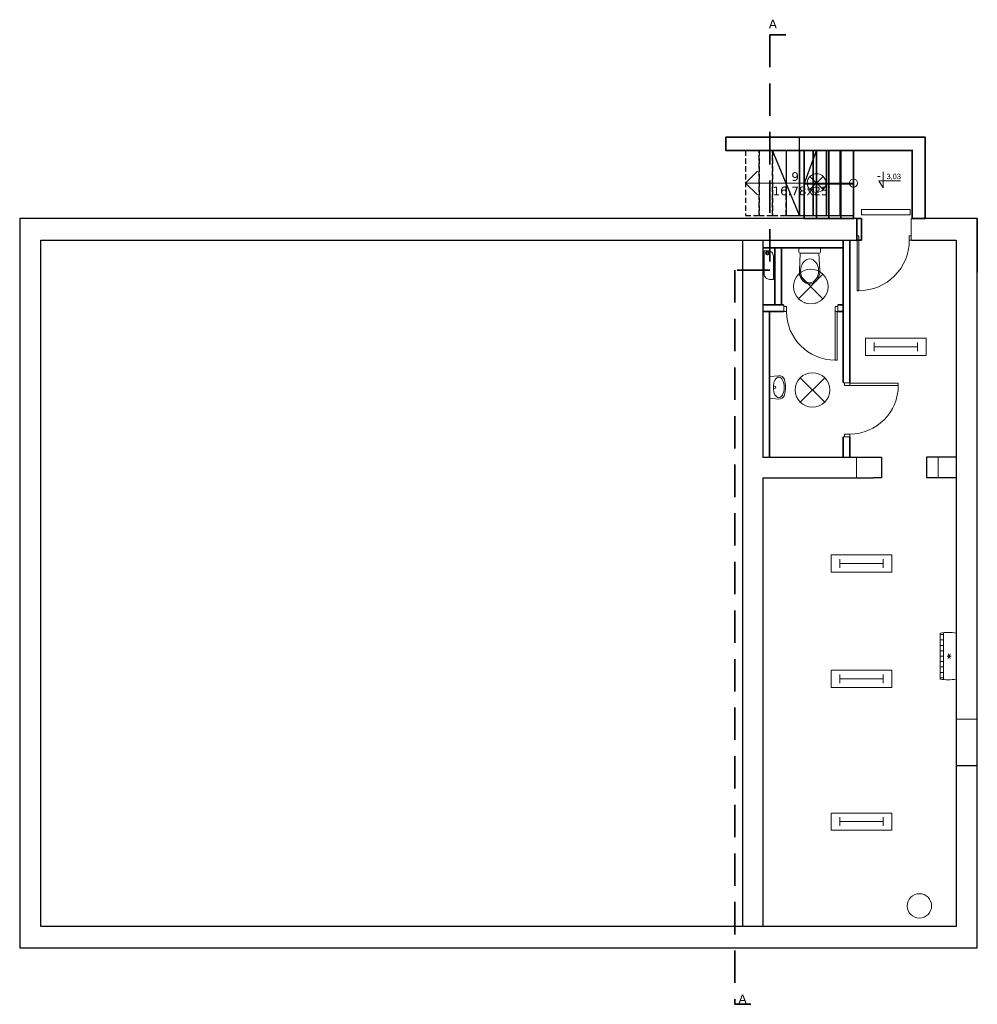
# Model space of a CAD drawing. Header units: centimetres. Extents: x -8592 to 21948, y -2033 to 10821.
# Tile 133 of 147: x 10304 to 12078, y -1928 to -104. Entities that reach past the tile are written whole.
import ezdxf
from ezdxf.enums import TextEntityAlignment as Align

# ---------------------------------------------------------------- set-up
doc = ezdxf.new("R2010")
doc.units = ezdxf.units.CM
doc.header["$LTSCALE"] = 10
doc.linetypes.add('DASHED', pattern=[0.75, 0.5, -0.25])
doc.linetypes.add('HIDDEN', pattern=[0.375, 0.25, -0.125])
doc.layers.get('0').update_dxf_attribs({"color": 254})
for name, color, linetype in [('2', 7, 'Continuous'), ('2DA_HIDDE', 253, 'HIDDEN'), ('CP_WIPEOUT', 254, 'Continuous')]:
    doc.layers.add(name, color=color, linetype=linetype)
for name, color, linetype, lineweight in [('2DA_ALW', 116, 'Continuous', 15), ('2DA_DETAL', 253, 'Continuous', 15), ('2DA_DOOR', 254, 'Continuous', 18), ('2DE_OBL_L+', 91, 'Continuous', 20), ('2DH_OBJ', 41, 'Continuous', 20), ('2DH_OBJ_z', 41, 'Continuous', 20), ('obrys', 5, 'Continuous', 35)]:
    doc.layers.add(name, color=color, linetype=linetype, lineweight=lineweight)
doc.styles.add('CP_ATTR', font='ARIAL.TTF')
doc.styles.add('CP_ISOTXT', font='cp_isocp.shx')
doc.styles.get("Standard").update_dxf_attribs({"font": 'verdana.ttf'})

# ---------------------------------------------------------------- blocks, each defined once
blk = doc.blocks.new('Parch_d1010_213n_z6dmd92')
blk.add_line((-49.8, -93.6), (-46.8, -93.6))
blk.add_wipeout([(-50.5, 44), (50.5, 44), (50.5, -4), (-50.5, -4)]).dxf.layer = 'CP_WIPEOUT'
for p, q in [((-50.5, 40), (-50.5, 0)), ((50.5, 40), (50.5, 0)), ((-50.5, 8), (-46.8, 8)), ((-50.5, 8), (-50.5, 0)), ((-50.5, 0), (-46.8, 0)), ((-50.5, 0), (-50.5, 0)), ((-49.8, 0), (-49.8, -93.6)), ((-46.8, 8), (-46.8, 0)), ((-46.8, 0), (-46.8, -93.6)), ((46.8, 8), (50.5, 8)), ((46.8, 8), (46.8, 0)), ((46.8, 0), (50.5, 0)), ((50.5, 8), (50.5, 0)), ((50.5, 0), (50.5, 0))]:
    blk.add_line(p, q)
blk.add_arc((-46.8, 0), 93.6, 270, 0)
at = {"linetype": 'ByBlock', "style": 'CP_ATTR', "flags": 9}
for tag in ['OTHER', 'PRICE', 'WEIGHT', 'CHARACTER', 'ORDER-NO', 'PRODUCT-TYPE', 'ARTICLE', 'PRODUCER', 'NUMBER', 'GROUP', 'NAME']:
    blk.add_attdef(tag, text='', height=0.00005, dxfattribs=at).set_placement((-0.2, 0), align=Align.MIDDLE_LEFT)
blk = doc.blocks.new('2DHS_746_PL')
for p, q in [((0.18, 0), (-0.18, 0)), ((-0.17, 0), (0.17, 0)), ((-0.2, -0.02), (-0.2, -0.08)), ((-0.19, -0.428), (-0.172, -0.1)), ((-0.18, -0.1), (0.18, -0.1)), ((0.19, -0.428), (0.172, -0.1)), ((0.2, -0.08), (0.2, -0.02))]:
    blk.add_line(p, q)
for centre, start, end in [((-0.18, -0.02), 90, 180), ((0.18, -0.02), 0, 90), ((-0.18, -0.08), 180, 270), ((0.18, -0.08), 270, 0)]:
    blk.add_arc(centre, 0.02, start, end)
for major_axis, ratio, start_param, end_param in [((0, 0.22), 0.757902, -1.570796, 4.712389), ((0, 0.242), 0.785852, 1.428944, 4.854241)]:
    blk.add_ellipse((0, -0.428), major_axis=major_axis, ratio=ratio, start_param=start_param, end_param=end_param)
at = {"linetype": 'ByBlock', "style": 'CP_ATTR', "flags": 9}
for tag, p in [('NAME', (-0.092, -0.018)), ('GROUP', (-0.092, -0.018)), ('NUMBER', (-0.092, -0.019)), ('PRODUCER', (-0.092, -0.018)), ('ARTICLE', (-0.092, -0.018)), ('CHARACTER', (-0.092, -0.018)), ('PN', (-0.092, -0.018)), ('TEMPERATURE', (-0.092, -0.018)), ('FLOW', (-0.092, -0.018)), ('VOLTAGE', (-0.092, -0.019)), ('WEIGHT', (-0.092, -0.018)), ('OTHER', (-0.092, -0.018)), ('PRODUCT-TYPE', (-0.092, -0.019)), ('ORDER-NO', (-0.092, -0.019)), ('POWER', (-0.092, -0.019)), ('DN', (-0.091, -0.019))]:
    blk.add_attdef(tag, text='', height=0.00005, dxfattribs=at).set_placement(p, align=Align.MIDDLE_LEFT)
blk = doc.blocks.new('2DHS_734_PL')
for p, q in [((-0.217, -0.174), (-0.2, 0)), ((-0.2, 0), (0.2, 0)), ((0.2, 0), (0.217, -0.174))]:
    blk.add_line(p, q)
blk.add_circle((0, -0.1), 0.02)
for centre, radius, start, end in [((-0.118, -0.184), 0.1, 174.2894, 254.1394), ((0.118, -0.184), 0.1, 285.8606, 5.7106), ((0, 0.231), 0.531, 254.1394, 285.8606)]:
    blk.add_arc(centre, radius, start, end)
blk.add_ellipse((0, -0.175), major_axis=(0.192, 0), ratio=0.520779)
at = {"linetype": 'ByBlock', "style": 'CP_ATTR', "flags": 9}
for tag, p in [('NAME', (-0.092, -0.018)), ('GROUP', (-0.092, -0.018)), ('NUMBER', (-0.092, -0.019)), ('PRODUCER', (-0.092, -0.018)), ('ARTICLE', (-0.092, -0.018)), ('CHARACTER', (-0.092, -0.018)), ('PN', (-0.092, -0.018)), ('TEMPERATURE', (-0.092, -0.018)), ('FLOW', (-0.092, -0.018)), ('VOLTAGE', (-0.092, -0.019)), ('WEIGHT', (-0.092, -0.018)), ('OTHER', (-0.092, -0.018)), ('PRODUCT-TYPE', (-0.092, -0.019)), ('ORDER-NO', (-0.092, -0.019)), ('POWER', (-0.092, -0.019)), ('DN', (-0.091, -0.019))]:
    blk.add_attdef(tag, text='', height=0.00005, dxfattribs=at).set_placement(p, align=Align.MIDDLE_LEFT)
blk = doc.blocks.new('Parch_d090_205n_v5nwtk')
blk.add_line((49, -90), (45, -90))
blk.add_wipeout([(-50, 16), (50, 16), (50, -4), (-50, -4)]).dxf.layer = 'CP_WIPEOUT'
for p, q in [((-50, 12), (-50, 0)), ((-50, 9.5), (-45, 9.5)), ((-50, 9.5), (-50, 0)), ((-50, 0), (-45, 0)), ((-50, 0), (-50, 0)), ((-45, 9.5), (-45, 0)), ((45, 9.5), (50, 9.5)), ((45, 9.5), (45, 0)), ((45, 0), (45, -90)), ((45, 0), (50, 0)), ((49, 0), (49, -90)), ((50, 12), (50, 0)), ((50, 9.5), (50, 0)), ((50, 0), (50, 0))]:
    blk.add_line(p, q)
blk.add_arc((45, 0), 90, 180, 270)
at = {"linetype": 'ByBlock', "style": 'CP_ATTR', "flags": 9}
for tag in ['OTHER', 'PRICE', 'WEIGHT', 'CHARACTER', 'ORDER-NO', 'PRODUCT-TYPE', 'ARTICLE', 'PRODUCER', 'NUMBER', 'GROUP', 'NAME']:
    blk.add_attdef(tag, text='', height=0.00005, dxfattribs=at).set_placement((-0.2, 0), align=Align.MIDDLE_LEFT)
blk = doc.blocks.new('2darn_star100')
for p, q in [((6.5, -3.8), (-6.5, 3.8)), ((-6.5, -3.8), (6.5, 3.8)), ((0, 7.5), (0, -7.5))]:
    blk.add_line(p, q)
blk = doc.blocks.new('2DARZ_100_zevasf8')
for p, q in [((-42.8, 0), (42.8, 0)), ((-40, 0), (-40, -6)), ((-30, 0), (-30, -6)), ((-20, 0), (-20, -6)), ((-10, 0), (-10, -6)), ((0, 0), (0, -6)), ((10, 0), (10, -6)), ((20, 0), (20, -6)), ((30, 0), (30, -6)), ((40, 0), (40, -6)), ((-43.4, -6), (43.4, -6)), ((-42.8, -29.5), (42.8, -29.5))]:
    blk.add_line(p, q)
for centre, start, end in [((65.5, -14.8), 172.243, 187.757), ((-65.5, -14.8), 352.243, 0), ((-65.5, -14.8), 0, 7.757)]:
    blk.add_arc(centre, 109.3, start, end)
at = {"xscale": 0.65555555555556, "yscale": 0.50826548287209}
blk.add_blockref('2darn_star100', (0, -16.3), dxfattribs=at)
at = {"linetype": 'ByBlock', "style": 'CP_ATTR', "flags": 9}
for tag, p in [('OTHER', (-9.2, -1.8)), ('WEIGHT', (-9.2, -1.8)), ('CHARACTER', (-9.2, -1.8)), ('ORDER-NO', (-9.2, -1.9)), ('PRODUCT-TYPE', (-9.2, -1.8)), ('ARTICLE', (-9.2, -1.8)), ('PRODUCER', (-9.2, -1.8)), ('NUMBER', (-9.2, -1.8)), ('GROUP', (-9.2, -1.8)), ('NAME', (-9.2, -1.8)), ('PRICE', (-9.2, -1.9))]:
    blk.add_attdef(tag, text='', height=0.005, dxfattribs=at).set_placement(p, align=Align.MIDDLE_LEFT)
blk = doc.blocks.new('CPEL_3420')
for p, q in [((-0.5, 0.1), (-0.5, -0.1)), ((-0.5, 0), (0.5, 0)), ((0.5, 0.1), (0.5, -0.1))]:
    blk.add_line(p, q)
blk.add_lwpolyline([(-0.7, 0.2), (0.7, 0.2), (0.7, -0.2), (-0.7, -0.2)], close=True)
at = {"linetype": 'ByBlock', "style": 'CP_ATTR', "flags": 9}
for tag, p in [('NAME', (-0.092, -0.018)), ('GROUP', (-0.092, -0.018)), ('NUMBER', (-0.092, -0.018)), ('PRODUCER', (-0.092, -0.018)), ('ARTICLE', (-0.092, -0.018)), ('CHARACTER', (-0.092, -0.018)), ('VOLTAGE', (-0.092, -0.019)), ('WEIGHT', (-0.092, -0.018)), ('OTHER', (-0.092, -0.018)), ('PRODUCT-TYPE', (-0.092, -0.019)), ('ORDER-NO', (-0.092, -0.019)), ('POWER', (-0.092, -0.019))]:
    blk.add_attdef(tag, text='', height=0.00005, dxfattribs=at).set_placement(p, align=Align.MIDDLE_LEFT)
blk = doc.blocks.new('CPEL_3398')
for p, q in [((-0.283, 0.283), (0.283, -0.283)), ((-0.283, -0.283), (0.283, 0.283))]:
    blk.add_line(p, q)
blk.add_circle((0, 0), 0.4)
at = {"linetype": 'ByBlock', "style": 'CP_ATTR', "flags": 9}
for tag, p in [('NAME', (-0.092, -0.018)), ('GROUP', (-0.092, -0.018)), ('NUMBER', (-0.092, -0.018)), ('PRODUCER', (-0.092, -0.018)), ('ARTICLE', (-0.092, -0.018)), ('CHARACTER', (-0.092, -0.018)), ('VOLTAGE', (-0.092, -0.019)), ('WEIGHT', (-0.092, -0.018)), ('OTHER', (-0.092, -0.018)), ('PRODUCT-TYPE', (-0.092, -0.019)), ('ORDER-NO', (-0.092, -0.019)), ('POWER', (-0.092, -0.019))]:
    blk.add_attdef(tag, text='', height=0.00005, dxfattribs=at).set_placement(p, align=Align.MIDDLE_LEFT)
blk = doc.blocks.new('CPAR_STAIRS_22')
blk.add_lwpolyline([(50, -50), (50, 50), (0, 50), (0, -50)], close=True)
blk = doc.blocks.new('cpsar_sw_x003')
blk.add_line((-0.25, 0), (0.25, 0))
blk = doc.blocks.new('2da_wys01_zrv9hy7')
for p, q in [((0, 0), (0, 2.95)), ((-0.8, 1.3), (0, 0)), ((-0.8, 1.3), (3.2, 1.3))]:
    blk.add_line(p, q)
blk.add_blockref('cpsar_sw_x003', (-0.8, 2.1))
at = {"linetype": 'ByBlock', "style": 'CP_ISOTXT'}
for tag, p in [('VAL', (0.6, 1.6)), ('MARK', (0.6, 0))]:
    blk.add_attdef(tag, p, '', height=1, dxfattribs=at)
blk = doc.blocks.new('CPAR_STAIRS_21')
at = {"ltscale": 5}
blk.add_lwpolyline([(50, -50), (50, 50), (0, 50), (0, -50)], close=True, dxfattribs=at)
blk = doc.blocks.new('CPAR_STAIRS_31')
for p, q in [((0, 50), (0, -50)), ((0, 50), (100, -50)), ((50, -50), (50, 0)), ((0, -50), (100, -50))]:
    blk.add_line(p, q)
at = {"layer": '2DA_HIDDE', "linetype": 'HIDDEN', "ltscale": 5}
for p, q in [((100, 50), (0, 50)), ((50, 50), (50, 0)), ((100, -50), (100, 50))]:
    blk.add_line(p, q, dxfattribs=at)

msp = doc.modelspace()

# ---------------------------------------------------------------- linework, layer by layer
at = {"color": 251, "lineweight": 25}
for points in [[(11981.1, -472.7), (11981.1, -321.7), (11747.6, -321.7), (11747.6, -346.7), (11956.9, -346.7)], [(11756.8, -472.7), (11756.8, -346.7)], [(11847.7, -409.3), (11756.8, -409.3), (11780.1, -346.7)], [(11756.8, -472.7), (11756.8, -346.7)], [(11847.7, -409.3), (11756.8, -409.3), (11780.1, -346.7)], [(11780.1, -411.8), (11780.1, -346.7)], [(11780.1, -411.8), (11780.1, -346.7)], [(11802.6, -411.8), (11802.6, -346.7)], [(11802.6, -411.8), (11802.6, -346.7)], [(11825.1, -411.8), (11825.1, -346.7)], [(11825.1, -411.8), (11825.1, -346.7)], [(11956.9, -472.7), (11956.9, -346.7)], [(11956.9, -472.7), (11956.9, -346.7)]]:
    msp.add_lwpolyline(points, dxfattribs=at)
at = {"lineweight": 25}
msp.add_lwpolyline([(12077.8, -472.7), (12077.8, -571.9)], dxfattribs=at)
at = {"layer": '2', "lineweight": 35}
msp.add_lwpolyline([(12077.8, -472.7), (12077.8, -571.9)], dxfattribs=at)
at = {"layer": '2DA_DETAL'}
for p in [(11670.5, -384.9), (11848.5, -406.9), (11670.5, -428.9)]:
    msp.add_line(p, (11648.5, -406.9), dxfattribs=at)
msp.add_circle((11848.5, -407.1), 7.5, dxfattribs=at)
msp.add_circle((11848.5, -407.1), 7.5, dxfattribs=at)
at = {"layer": '2DA_HIDDE', "ltscale": 5}
msp.add_line((11848.5, -346.9), (11848.5, -346.9), dxfattribs=at)
msp.add_line((11848.5, -346.9), (11848.5, -346.9), dxfattribs=at)
msp.add_line((11848.5, -346.9), (11848.5, -346.9), dxfattribs=at)
msp.add_line((11848.5, -346.9), (11848.5, -346.9), dxfattribs=at)
msp.add_line((11848.5, -346.9), (11848.5, -346.9), dxfattribs=at)
msp.add_line((11848.5, -346.9), (11848.5, -346.9), dxfattribs=at)
at = {"layer": 'obrys', "color": 4}
for p, q in [((11680.6, -526.8), (11829.5, -526.8)), ((11702.9, -526.8), (11702.9, -632.8)), ((11829.5, -512.7), (11829.5, -914.7)), ((11841.5, -512.7), (11841.5, -914.7)), ((11680.6, -632.8), (11829.5, -632.8)), ((11680.6, -644.8), (11829.5, -644.8))]:
    msp.add_line(p, q, dxfattribs=at)
at = {"layer": 'obrys', "color": 5}
msp.add_lwpolyline([(11958.3, -346.7), (11612.1, -346.7), (11612.1, -321.7), (11958.3, -321.7)], dxfattribs=at)
at = {"layer": 'obrys', "color": 251}
msp.add_lwpolyline([(11956.9, -346.7), (11956.9, -472.7), (11981.1, -472.7), (11981.1, -321.7), (11956.9, -321.7)], dxfattribs=at)
for points in [[(11756.8, -346.7), (11780.1, -346.7), (11780.1, -472.7), (11756.8, -472.7)], [(11780.1, -346.7), (11802.6, -346.7), (11802.6, -472.7), (11780.1, -472.7)], [(11780.1, -346.7), (11802.6, -346.7), (11802.6, -472.7), (11780.1, -472.7)], [(11802.6, -346.7), (11825.1, -346.7), (11825.1, -472.7), (11802.6, -472.7)], [(11802.6, -346.7), (11825.1, -346.7), (11825.1, -472.7), (11802.6, -472.7)], [(11825.1, -346.7), (11848.5, -346.7), (11848.5, -472.7), (11825.1, -472.7)]]:
    msp.add_lwpolyline(points, close=True, dxfattribs=at)
at = {"layer": 'obrys', "color": 0, "lineweight": 30}
for points in [[(10304, -472.7), (10304, -1823.6), (12077.8, -1823.6), (12077.8, -472.7), (10304, -472.7)], [(10343.2, -512.7), (12038.6, -512.7), (12038.6, -1783.6), (10343.2, -1783.6), (10343.2, -512.7)], [(11642.6, -512.7), (11642.6, -1783.6)], [(11642.6, -512.7), (11642.6, -952.7)], [(11680.6, -512.7), (11680.6, -914.7)], [(11680.6, -512.7), (11680.6, -914.7), (11900.6, -914.7), (11900.6, -917.7)], [(11900.6, -916.2), (11900.6, -952.7), (11885.8, -952.7)], [(12038.6, -914.5), (11983.6, -914.5), (11983.6, -952.5), (12038.6, -952.5)], [(11680.6, -952.7), (11680.6, -1783.6)], [(11680.6, -952.7), (11885.8, -952.7)], [(12038.6, -1485.6), (12038.6, -1485.6), (12077.8, -1485.6)]]:
    msp.add_lwpolyline(points, dxfattribs=at)
at = {"layer": 'obrys', "color": 4, "lineweight": 25}
msp.add_lwpolyline([(11945.6, -512.7), (11945.6, -512.7), (11945.6, -472.7), (11854.6, -472.7), (11854.6, -512.7), (11945.6, -512.7)], dxfattribs=at)
at = {"layer": 'obrys', "color": 2, "lineweight": 20}
msp.add_lwpolyline([(11700.1, -542.3), (11700.1, -585.3), (11693.1, -585.3, -0.414214), (11683.1, -575.3), (11683.1, -532.3), (11690.1, -532.3, -0.414214)], format="xyb", close=True, dxfattribs=at)
at = {"layer": 'obrys', "color": 4}
msp.add_lwpolyline([(11692.6, -644.8), (11692.6, -914.7)], dxfattribs=at)
at = {"layer": 'obrys', "color": 1, "lineweight": 20}
for points in [[(11854.1, -914.7), (11900.6, -914.7), (11900.6, -952.7), (11854.1, -952.7)], [(11983.6, -914.5), (12005.1, -914.5), (12005.1, -952.5), (11983.6, -952.5)]]:
    msp.add_lwpolyline(points, close=True, dxfattribs=at)
at = {"layer": 'obrys', "color": 0, "lineweight": 20}
msp.add_lwpolyline([(12038.6, -1399.6), (12077.8, -1399.6)], dxfattribs=at)
at = {"layer": 'obrys', "color": 4}
msp.add_circle((11688.9, -537), 2.5, dxfattribs=at)
at = {"layer": 'obrys', "color": 13, "lineweight": 20}
msp.add_circle((11970.6, -1745.6), 22.6, dxfattribs=at)

# ---------------------------------------------------------------- block references
at = {"xscale": 0.5, "yscale": 1.2, "rotation": 180}
for name, p in [('CPAR_STAIRS_31', (11748.5, -406.9)), ('CPAR_STAIRS_22', (11748.5, -406.9)), ('CPAR_STAIRS_22', (11773.5, -406.9)), ('CPAR_STAIRS_22', (11773.5, -406.9)), ('CPAR_STAIRS_22', (11798.5, -406.9)), ('CPAR_STAIRS_22', (11798.5, -406.9)), ('CPAR_STAIRS_22', (11823.5, -406.9)), ('CPAR_STAIRS_22', (11823.5, -406.9))]:
    msp.add_blockref(name, p, dxfattribs=at)
at = {"layer": '2DA_ALW', "xscale": 10, "yscale": 10, "zscale": 10}
msp.add_blockref('2da_wys01_zrv9hy7', (11903.5, -415.7), dxfattribs=at).add_auto_attribs({'VAL': '3,03'})
at = {"layer": '2DA_HIDDE', "xscale": 0.5, "yscale": 1.2, "rotation": 180}
for p in [(11673.5, -406.9), (11698.5, -406.9)]:
    msp.add_blockref('CPAR_STAIRS_21', p, dxfattribs=at)
at = {"layer": '2DE_OBL_L+'}
for name, p, xscale, yscale, zscale in [('CPEL_3398', (11780.1, -406.9), 43.2, 43.2, 43.2), ('CPEL_3420', (11926.8, -710.3), 80, 80, 80), ('CPEL_3398', (11772.5, -790.2), 80, 80, 80), ('CPEL_3420', (11863.4, -1111.7), 80, 80, 80), ('CPEL_3420', (11863.4, -1324.9), 80, 80, 80), ('CPEL_3420', (11863.4, -1589.6), 80, 80, 80)]:
    msp.add_blockref(name, p, dxfattribs=dict(at, xscale=xscale, yscale=yscale, zscale=zscale))
at = {"layer": '2DH_OBJ', "lineweight": 18, "rotation": 90}
msp.add_blockref('2DARZ_100_zevasf8', (12009.2, -1283.1), dxfattribs=at)
at = {"layer": '2DH_OBJ_z', "xscale": 100, "yscale": 100, "zscale": 100}
msp.add_blockref('2DHS_746_PL', (11767.2, -526.8), dxfattribs=at)
at = {"layer": '2DH_OBJ_z', "xscale": 100, "yscale": 100, "zscale": 100, "rotation": 90}
msp.add_blockref('2DHS_734_PL', (11692.6, -785.4), dxfattribs=at)

# ---------------------------------------------------------------- texts
at = {"color": 1, "linetype": 'Continuous', "char_height": 16, "width": 34.275, "attachment_point": 1}
for insert in [(11691.6, -104.4), (11635.5, -1909.8)]:
    msp.add_mtext('A', dxfattribs=dict(at, insert=insert))
at = {"color": 1, "linetype": 'Continuous', "lineweight": 30, "insert": (11698.5, -386.9), "char_height": 16, "width": 71.831, "attachment_point": 1}
msp.add_mtext('     9\\P16.78x25\\P  ', dxfattribs=at)

# ---------------------------------------------------------------- next in the draw order: block references
at = {"layer": '2DA_DOOR'}
for name, p in [('Parch_d1010_213n_z6dmd92', (11905.1, -512.7)), ('Parch_d090_205n_v5nwtk', (11769.4, -644.8))]:
    msp.add_blockref(name, p, dxfattribs=at)
at = {"layer": '2DA_DOOR', "rotation": 90}
msp.add_blockref('Parch_d090_205n_v5nwtk', (11841.5, -826.8), dxfattribs=at)

# ---------------------------------------------------------------- next in the draw order: linework, layer by layer
at = {"color": 6, "linetype": 'DASHED', "lineweight": 35, "ltscale": 12}
msp.add_lwpolyline([(11723.3, -132.4), (11693.3, -132.4), (11693.3, -568.4), (11628.4, -568.4), (11628.4, -1927.9), (11658.4, -1927.9)], dxfattribs=at)
at = {"color": 5, "lineweight": 25}
for points in [[(11981.1, -461), (11981.1, -321.7), (11612.1, -321.7), (11612.1, -346.7), (11956.9, -346.7)], [(11981.1, -472.7), (11981.1, -321.7), (11747.6, -321.7), (11747.6, -346.7), (11956.9, -346.7)], [(11956.9, -472.7), (11956.9, -346.7)], [(11956.9, -472.7), (11956.9, -346.7)], [(11956.9, -472.7), (11956.9, -346.7)], [(11956.9, -472.7), (11956.9, -346.7)]]:
    msp.add_lwpolyline(points, dxfattribs=at)
at = {"color": 251, "lineweight": 25}
msp.add_lwpolyline([(11956.9, -472.7), (11956.9, -346.7)], dxfattribs=at)
msp.add_lwpolyline([(11956.9, -472.7), (11956.9, -346.7)], dxfattribs=at)
at = {"layer": 'obrys', "color": 4}
msp.add_line((11714.9, -526.8), (11714.9, -632.8), dxfattribs=at)
at = {"layer": 'obrys', "color": 5}
msp.add_lwpolyline([(11956.9, -346.7), (11956.9, -472.7), (11981.1, -472.7), (11981.1, -321.7), (11956.9, -321.7)], dxfattribs=at)
msp.add_lwpolyline([(11956.9, -346.7), (11956.9, -472.7), (11981.1, -472.7), (11981.1, -321.7), (11956.9, -321.7)], dxfattribs=at)
at = {"layer": 'obrys', "color": 251}
msp.add_lwpolyline([(11956.9, -346.7), (11956.9, -472.7), (11981.1, -472.7), (11981.1, -321.7), (11956.9, -321.7)], dxfattribs=at)
msp.add_lwpolyline([(11825.1, -346.7), (11848.5, -346.7), (11848.5, -472.7), (11825.1, -472.7)], close=True, dxfattribs=at)
at = {"layer": 'obrys', "color": 4}
msp.add_lwpolyline([(11854.6, -472.7), (11863, -472.7), (11863, -512.7), (11854.6, -512.7)], close=True, dxfattribs=at)
at = {"layer": 'obrys', "color": 13, "lineweight": 20}
msp.add_lwpolyline([(11863, -456.1), (11953.2, -456.1), (11953.2, -465.9), (11863, -465.9)], close=True, dxfattribs=at)

# ---------------------------------------------------------------- next in the draw order: block references
at = {"xscale": 0.5, "yscale": 1.2, "rotation": 180}
msp.add_blockref('CPAR_STAIRS_22', (11848.5, -406.9), dxfattribs=at)
msp.add_blockref('CPAR_STAIRS_22', (11848.5, -406.9), dxfattribs=at)
at = {"layer": '2DE_OBL_L+', "xscale": 80, "yscale": 80, "zscale": 80}
msp.add_blockref('CPEL_3398', (11769.3, -598.6), dxfattribs=at)

doc.saveas('drawing.dxf')
